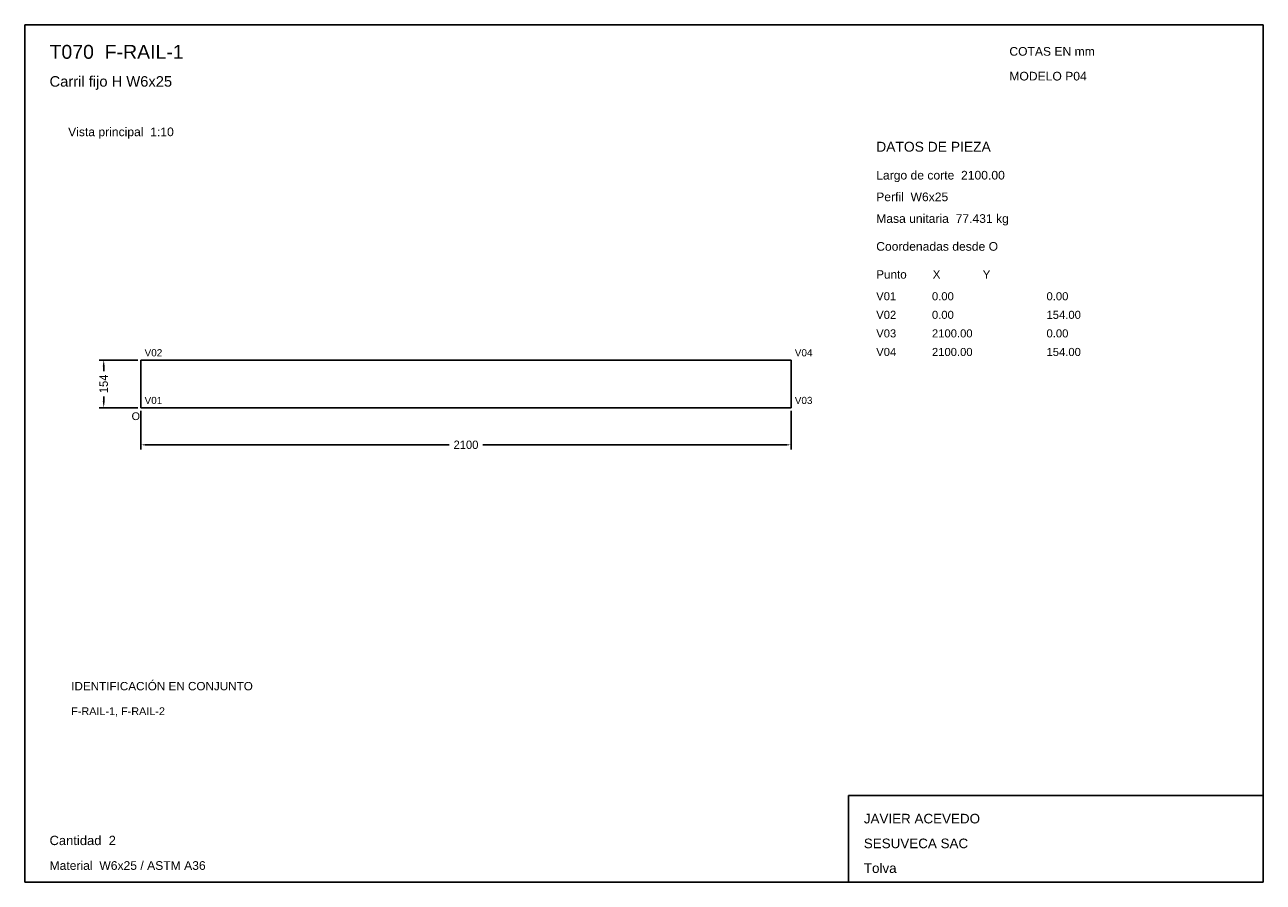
# Model space of a CAD drawing. Header units: millimetres. Extents: x 10 to 410, y 10 to 287.
import ezdxf

# ---------------------------------------------------------------- set-up
doc = ezdxf.new("R2010")
doc.units = ezdxf.units.MM
doc.styles.add('ARIAL', font='arial.ttf')
doc.dimstyles.get("Standard").update_dxf_attribs({"dimtxt": 2.5, "dimasz": 2.5, "dimexe": 1.25, "dimexo": 0.625, "dimtad": 1, "dimcen": 2.5, "dimazin": 3, "dimtfac": 1, "dimtmove": 0, "dimatfit": 3})

# ---------------------------------------------------------------- blocks, each defined once
blk = doc.blocks.new('_CLOSEDFILLED')
at = {"color": 0, "linetype": 'BYBLOCK'}
blk.add_solid([(-1, 0.16), (0, 0), (-1, -0.16)], dxfattribs=at)
blk = doc.blocks.new('*D1')
for p, q in [((47.5, 162.3), (47.5, 149.8)), ((257.5, 162.3), (257.5, 149.8)), ((49.5, 151.3), (147.1, 151.3)), ((157.9, 151.3), (255.5, 151.3))]:
    blk.add_line(p, q)
at = {"layer": 'Defpoints'}
for p in [(47.5, 163.3), (257.5, 163.3), (47.5, 151.3)]:
    blk.add_point(p, dxfattribs=at)
at = {"xscale": 2, "yscale": 2, "rotation": 180}
blk.add_blockref('_CLOSEDFILLED', (47.5, 151.3), dxfattribs=at)
at = {"xscale": 2, "yscale": 2}
blk.add_blockref('_CLOSEDFILLED', (257.5, 151.3), dxfattribs=at)
at = {"insert": (152.5, 151.3), "char_height": 2.7, "attachment_point": 5}
blk.add_mtext('2100', dxfattribs=at)
blk = doc.blocks.new('*D2')
for p, q in [((46.5, 178.7), (34, 178.7)), ((35.5, 175.05), (35.5, 176.7)), ((35.5, 165.3), (35.5, 166.95)), ((46.5, 163.3), (34, 163.3))]:
    blk.add_line(p, q)
at = {"layer": 'Defpoints'}
for p in [(47.5, 178.7), (35.5, 163.3), (47.5, 163.3)]:
    blk.add_point(p, dxfattribs=at)
at = {"xscale": 2, "yscale": 2}
for p, rotation in [((35.5, 178.7), 90), ((35.5, 163.3), 270)]:
    blk.add_blockref('_CLOSEDFILLED', p, dxfattribs=dict(at, rotation=rotation))
at = {"insert": (35.5, 171), "char_height": 2.7, "attachment_point": 5, "rotation": 90}
blk.add_mtext('154', dxfattribs=at)

msp = doc.modelspace()

# ---------------------------------------------------------------- linework, layer by layer
for p, q in [((410, 287), (10, 287)), ((10, 287), (10, 10)), ((410, 10), (410, 287)), ((410, 38), (276, 38)), ((276, 38), (276, 10)), ((410, 10), (410, 38)), ((10, 10), (410, 10)), ((276, 10), (410, 10))]:
    msp.add_line(p, q)
for points in [[(47.5, 178.7), (257.5, 178.7), (257.5, 178.7)], [(47.5, 178.7), (47.5, 163.3), (47.5, 163.3)], [(257.5, 178.7), (257.5, 163.3), (257.5, 163.3)], [(47.5, 163.3), (257.5, 163.3), (257.5, 163.3)]]:
    msp.add_lwpolyline(points)

# ---------------------------------------------------------------- texts
at = {"style": 'ARIAL'}
for s, height, p in [('T070  F-RAIL-1', 4.5, (18, 276)), ('COTAS EN mm', 2.8, (328, 277)), ('Carril fijo H W6x25', 3.4, (18, 267)), ('MODELO P04', 2.8, (328, 269)), ('Vista principal  1:10', 2.8, (24, 251)), ('DATOS DE PIEZA', 3.2, (285, 246)), ('Largo de corte  2100.00', 2.8, (285, 237)), ('Perfil  W6x25', 2.8, (285, 230)), ('Masa unitaria  77.431 kg', 2.8, (285, 223)), ('Coordenadas desde O', 2.8, (285, 214)), ('Punto        X             Y', 2.7, (285, 205)), ('V01', 2.6, (285, 198)), ('0.00', 2.6, (303, 198)), ('0.00', 2.6, (340, 198)), ('V02', 2.6, (285, 192)), ('0.00', 2.6, (303, 192)), ('154.00', 2.6, (340, 192)), ('V03', 2.6, (285, 186)), ('2100.00', 2.6, (303, 186)), ('0.00', 2.6, (340, 186)), ('V02', 2.3, (48.7, 179.9)), ('V04', 2.3, (258.7, 179.9)), ('V04', 2.6, (285, 180)), ('2100.00', 2.6, (303, 180)), ('154.00', 2.6, (340, 180)), ('V01', 2.3, (48.7, 164.5)), ('V03', 2.3, (258.7, 164.5)), ('O', 2.5, (44.5, 159.3)), ('IDENTIFICACIÓN EN CONJUNTO', 2.7, (25, 72)), ('F-RAIL-1, F-RAIL-2', 2.5, (25, 64)), ('JAVIER ACEVEDO', 3.1, (281, 29)), ('Cantidad  2', 3, (18, 22)), ('SESUVECA SAC', 3.1, (281, 21)), ('Material  W6x25 / ASTM A36', 2.8, (18, 14)), ('Tolva', 3.1, (281, 13))]:
    msp.add_text(s, height=height, dxfattribs=at).set_placement(p)

# ---------------------------------------------------------------- dimensions: what is measured, and where the dimension line sits
dim = msp.add_linear_dim(base=(35.5, 163.3), p1=(47.5, 163.3), p2=(47.5, 178.7), angle=90, dimstyle='Standard', override={"dimtxt": 2.7, "dimasz": 2, "dimexe": 1.5, "dimexo": 1, "dimgap": 1, "dimdec": 2, "dimlfac": 10, "dimzin": 8})
dim.commit()
dim.dimension.update_dxf_attribs({"geometry": '*D2', "text_midpoint": (35.5, 171)})
dim = msp.add_linear_dim(base=(47.5, 151.3), p1=(47.5, 163.3), p2=(257.5, 163.3), dimstyle='Standard', override={"dimtxt": 2.7, "dimasz": 2, "dimexe": 1.5, "dimexo": 1, "dimgap": 1, "dimdec": 2, "dimlfac": 10, "dimzin": 8})
dim.commit()
dim.dimension.update_dxf_attribs({"geometry": '*D1', "text_midpoint": (152.5, 151.3)})

doc.saveas('drawing.dxf')
